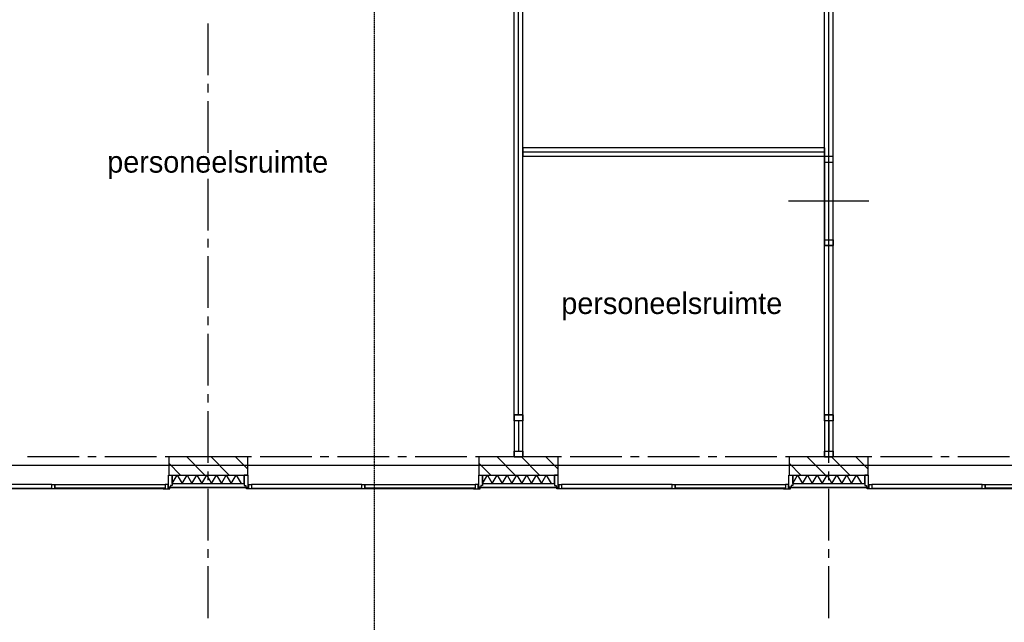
# Model space of a CAD drawing. Extents: x -66955 to 52345, y -20450 to 69550.
# Tile 57 of 132: x -29119 to -17692, y -1470 to 5526. Entities that reach past the tile are written whole.
import ezdxf
from ezdxf.enums import TextEntityAlignment as Align

# ---------------------------------------------------------------- set-up
doc = ezdxf.new("R2010")
doc.units = 0
doc.header["$MEASUREMENT"] = 0
doc.linetypes.add('DASHED', pattern=[0.75, 0.5, -0.25])
doc.linetypes.add('LEEG', pattern=[1, -1])
for name, color, linetype in [('-01-', 7, 'CONTINUOUS'), ('-22-', 7, 'CONTINUOUS'), ('-32-', 7, 'CONTINUOUS'), ('STRAMIEN--E3-', 7, 'CONTINUOUS'), ('STRAMIEN--E7-', 7, 'CONTINUOUS'), ('VERD1$--21-', 7, 'CONTINUOUS'), ('VERD1$--22-', 7, 'CONTINUOUS'), ('VERD1$--31-', 7, 'CONTINUOUS')]:
    doc.layers.add(name, color=color, linetype=linetype)
doc.styles.add('txt', font='TXT', dxfattribs={"height": 0.2})

# ---------------------------------------------------------------- blocks, each defined once
blk = doc.blocks.new('*O83')
at = {"layer": '-22-', "color": 7, "linetype": 'CONTINUOUS'}
blk.add_line((0, 37), (0, -316.5), dxfattribs=at)
blk.add_lwpolyline([(-50, -383.5), (50, -383.5), (50, 104), (-50, 104)], close=True, dxfattribs=at)
at = {"layer": '-32-', "color": 7, "linetype": 'CONTINUOUS'}
for points in [[(50, 37), (-50, 37), (-50, 104), (50, 104)], [(50, -383.5), (-50, -383.5), (-50, -316.5), (50, -316.5)]]:
    blk.add_lwpolyline(points, close=True, dxfattribs=at)
blk = doc.blocks.new('*O84')
at = {"layer": '-22-', "color": 7, "linetype": 'CONTINUOUS'}
blk.add_line((0, 37), (0, -316.5), dxfattribs=at)
blk.add_lwpolyline([(-50, -383.5), (50, -383.5), (50, 104), (-50, 104)], close=True, dxfattribs=at)
at = {"layer": '-32-', "color": 7, "linetype": 'CONTINUOUS'}
for points in [[(50, 37), (-50, 37), (-50, 104), (50, 104)], [(50, -383.5), (-50, -383.5), (-50, -316.5), (50, -316.5)]]:
    blk.add_lwpolyline(points, close=True, dxfattribs=at)
blk = doc.blocks.new('*O82')
at = {"layer": '-22-', "color": 7, "linetype": 'CONTINUOUS'}
for p, q in [((-50, -3050), (-50, 3050)), ((50, 3050), (-50, 3050)), ((50, -3050), (50, 3050)), ((50, -3050), (-50, -3050))]:
    blk.add_line(p, q, dxfattribs=at)
at = {"layer": '-22-', "color": 7, "linetype": 'LEEG'}
blk.add_line((0, -3050), (0, 3050), dxfattribs=at)
at = {"layer": '-22-', "color": 7, "linetype": 'CONTINUOUS'}
for name, p in [('*O84', (0, 3433.5)), ('*O83', (0, -3154))]:
    blk.add_blockref(name, p, dxfattribs=at)
blk = doc.blocks.new('*O98')
at = {"layer": '-22-', "color": 7, "linetype": 'CONTINUOUS'}
blk.add_line((0, 37), (0, -316.5), dxfattribs=at)
blk.add_lwpolyline([(-50, -383.5), (50, -383.5), (50, 104), (-50, 104)], close=True, dxfattribs=at)
at = {"layer": '-32-', "color": 7, "linetype": 'CONTINUOUS'}
for points in [[(50, 37), (-50, 37), (-50, 104), (50, 104)], [(50, -383.5), (-50, -383.5), (-50, -316.5), (50, -316.5)]]:
    blk.add_lwpolyline(points, close=True, dxfattribs=at)
blk = doc.blocks.new('*O99')
at = {"layer": '-22-', "color": 7, "linetype": 'CONTINUOUS'}
blk.add_line((0, 37), (0, -316.5), dxfattribs=at)
blk.add_lwpolyline([(-50, -383.5), (50, -383.5), (50, 104), (-50, 104)], close=True, dxfattribs=at)
at = {"layer": '-32-', "color": 7, "linetype": 'CONTINUOUS'}
for points in [[(50, 37), (-50, 37), (-50, 104), (50, 104)], [(50, -383.5), (-50, -383.5), (-50, -316.5), (50, -316.5)]]:
    blk.add_lwpolyline(points, close=True, dxfattribs=at)
blk = doc.blocks.new('*O97')
at = {"layer": '-22-', "color": 7, "linetype": 'CONTINUOUS'}
for p, q in [((-50, -3050), (-50, 3050)), ((50, 3050), (-50, 3050)), ((50, -3050), (50, 3050)), ((50, -3050), (-50, -3050))]:
    blk.add_line(p, q, dxfattribs=at)
at = {"layer": '-22-', "color": 7, "linetype": 'LEEG'}
blk.add_line((0, -3050), (0, 3050), dxfattribs=at)
at = {"layer": '-22-', "color": 7, "linetype": 'CONTINUOUS'}
for name, p in [('*O99', (0, 3433.5)), ('*O98', (0, -3154))]:
    blk.add_blockref(name, p, dxfattribs=at)
blk = doc.blocks.new('*O156')
at = {"layer": 'VERD1$--31-', "color": 7, "linetype": 'CONTINUOUS'}
for points in [[(-1382, -53.5), (-1363, -53.5), (-1363, -75.5), (-1338, -75.5), (-1338, 66.5), (-1382, 66.5)], [(1382, -53.5), (1363, -53.5), (1363, -75.5), (1338, -75.5), (1338, 66.5), (1382, 66.5)], [(-1277, -92.5), (-1355, -92.5), (-1355, -87.5), (-1333, -87.5), (-1333, -42.5), (-1299, -42.5), (-1299, -87.5), (-1277, -87.5)], [(-1333, -83.5), (-1338, -83.5), (-1338, -53.5), (-1333, -53.5)], [(-1299, -42.5), (-1299, -87.5), (-17, -87.5), (-17, -42.5)], [(-39, -87.5), (-39, -92.5), (-1277, -92.5), (-1277, -87.5)], [(39, -92.5), (-39, -92.5), (-39, -87.5), (-17, -87.5), (-17, -42.5), (17, -42.5), (17, -87.5), (39, -87.5)], [(17, -87.5), (17, -42.5), (1299, -42.5), (1299, -87.5)], [(1277, -87.5), (1277, -92.5), (39, -92.5), (39, -87.5)], [(1277, -92.5), (1355, -92.5), (1355, -87.5), (1333, -87.5), (1333, -42.5), (1299, -42.5), (1299, -87.5), (1277, -87.5)], [(1333, -83.5), (1338, -83.5), (1338, -53.5), (1333, -53.5)]]:
    blk.add_lwpolyline(points, close=True, dxfattribs=at)
blk = doc.blocks.new('MERKMF')
at = {"layer": 'VERD1$--31-', "color": 7, "linetype": 'CONTINUOUS'}
blk.add_blockref('*O156', (-1382, -66.5), dxfattribs=at)
blk = doc.blocks.new('*O190')
at = {"layer": 'VERD1$--31-', "color": 7, "linetype": 'CONTINUOUS'}
for points in [[(-1382, -53.5), (-1363, -53.5), (-1363, -75.5), (-1338, -75.5), (-1338, 66.5), (-1382, 66.5)], [(1382, -53.5), (1363, -53.5), (1363, -75.5), (1338, -75.5), (1338, 66.5), (1382, 66.5)], [(-1277, -92.5), (-1355, -92.5), (-1355, -87.5), (-1333, -87.5), (-1333, -42.5), (-1299, -42.5), (-1299, -87.5), (-1277, -87.5)], [(-1333, -83.5), (-1338, -83.5), (-1338, -53.5), (-1333, -53.5)], [(-1299, -42.5), (-1299, -87.5), (-17, -87.5), (-17, -42.5)], [(-39, -87.5), (-39, -92.5), (-1277, -92.5), (-1277, -87.5)], [(39, -92.5), (-39, -92.5), (-39, -87.5), (-17, -87.5), (-17, -42.5), (17, -42.5), (17, -87.5), (39, -87.5)], [(17, -87.5), (17, -42.5), (1299, -42.5), (1299, -87.5)], [(1277, -87.5), (1277, -92.5), (39, -92.5), (39, -87.5)], [(1277, -92.5), (1355, -92.5), (1355, -87.5), (1333, -87.5), (1333, -42.5), (1299, -42.5), (1299, -87.5), (1277, -87.5)], [(1333, -83.5), (1338, -83.5), (1338, -53.5), (1333, -53.5)]]:
    blk.add_lwpolyline(points, close=True, dxfattribs=at)
blk = doc.blocks.new('MRKMFS')
at = {"layer": 'VERD1$--31-', "color": 7, "linetype": 'CONTINUOUS'}
blk.add_blockref('*O190', (1382, -66.5), dxfattribs=at)

msp = doc.modelspace()

# ---------------------------------------------------------------- linework, layer by layer
at = {"layer": '-22-', "color": 7, "linetype": 'CONTINUOUS'}
for p, q in [((-19780, 4037.5), (-23280, 4037.5)), ((-23280, 4037.5), (-23280, 3937.5)), ((-19780, 4037.5), (-19780, 3937.5)), ((-19780, 3937.5), (-23280, 3937.5)), ((-19731, 3870.5), (-19731, 2970.5))]:
    msp.add_line(p, q, dxfattribs=at)
at = {"layer": '-22-', "color": 7, "linetype": 'LEEG'}
msp.add_line((-19780, 3987.5), (-23280, 3987.5), dxfattribs=at)
at = {"layer": '-32-', "color": 7, "linetype": 'CONTINUOUS'}
msp.add_line((-19265, 3420.5), (-20195, 3420.5), dxfattribs=at)
for points in [[(-19780, 3937.5), (-19780, 2903.5), (-19680, 2903.5), (-19680, 3937.5)], [(-19680, 3937.5), (-19780, 3937.5), (-19780, 3870.5), (-19680, 3870.5)], [(-19680, 2903.5), (-19780, 2903.5), (-19780, 2970.5), (-19680, 2970.5)]]:
    msp.add_lwpolyline(points, close=True, dxfattribs=at)
at = {"layer": 'STRAMIEN--E3-', "color": 251, "linetype": 'DASHED'}
msp.add_line((-25005, 69050), (-25005, -8377.17), dxfattribs=at)
at = {"layer": 'STRAMIEN--E7-', "color": 1, "linetype": 'CONTINUOUS'}
for p, q in [((-26930, 5180), (-26930, 5480)), ((-19730, 5180), (-19730, 5480)), ((-26930, 4880), (-26930, 5180)), ((-19730, 4880), (-19730, 5180)), ((-26930, 4680), (-26930, 4780)), ((-19730, 4680), (-19730, 4780)), ((-26930, 4280), (-26930, 4580)), ((-19730, 4280), (-19730, 4580)), ((-26930, 3980), (-26930, 4280)), ((-19730, 3980), (-19730, 4280)), ((-26930, 3780), (-26930, 3880)), ((-19730, 3780), (-19730, 3880)), ((-26930, 3380), (-26930, 3680)), ((-19730, 3380), (-19730, 3680)), ((-26930, 3080), (-26930, 3380)), ((-19730, 3080), (-19730, 3380)), ((-26930, 2880), (-26930, 2980)), ((-19730, 2880), (-19730, 2980)), ((-26930, 2480), (-26930, 2780)), ((-19730, 2480), (-19730, 2780)), ((-26930, 2180), (-26930, 2480)), ((-19730, 2180), (-19730, 2480)), ((-26930, 1980), (-26930, 2080)), ((-19730, 1980), (-19730, 2080)), ((-26930, 1580), (-26930, 1880)), ((-19730, 1580), (-19730, 1880)), ((-26930, 1280), (-26930, 1580)), ((-19730, 1280), (-19730, 1580)), ((-26930, 1080), (-26930, 1180)), ((-19730, 1080), (-19730, 1180)), ((-26930, 680), (-26930, 980)), ((-19730, 680), (-19730, 980)), ((-26930, 380), (-26930, 680)), ((-19730, 380), (-19730, 680)), ((-28730, 450), (-29030, 450)), ((-28430, 450), (-28730, 450)), ((-28230, 450), (-28330, 450)), ((-27830, 450), (-28130, 450)), ((-27530, 450), (-27830, 450)), ((-27330, 450), (-27430, 450)), ((-26930, 450), (-27230, 450)), ((-26630, 450), (-26930, 450)), ((-26430, 450), (-26530, 450)), ((-26030, 450), (-26330, 450)), ((-25730, 450), (-26030, 450)), ((-25530, 450), (-25630, 450)), ((-25130, 450), (-25430, 450)), ((-24830, 450), (-25130, 450)), ((-24630, 450), (-24730, 450)), ((-24230, 450), (-24530, 450)), ((-23930, 450), (-24230, 450)), ((-23730, 450), (-23830, 450)), ((-23330, 450), (-23630, 450)), ((-23030, 450), (-23330, 450)), ((-22830, 450), (-22930, 450)), ((-22430, 450), (-22730, 450)), ((-22130, 450), (-22430, 450)), ((-21930, 450), (-22030, 450)), ((-21530, 450), (-21830, 450)), ((-21230, 450), (-21530, 450)), ((-21030, 450), (-21130, 450)), ((-20630, 450), (-20930, 450)), ((-20330, 450), (-20630, 450)), ((-20130, 450), (-20230, 450)), ((-19730, 450), (-20030, 450)), ((-19430, 450), (-19730, 450)), ((-19230, 450), (-19330, 450)), ((-18830, 450), (-19130, 450)), ((-18530, 450), (-18830, 450)), ((-18330, 450), (-18430, 450)), ((-17930, 450), (-18230, 450)), ((-17630, 450), (-17930, 450)), ((-26930, 180), (-26930, 280)), ((-19730, 180), (-19730, 280)), ((-26930, -220), (-26930, 80)), ((-19730, -220), (-19730, 80)), ((-26930, -520), (-26930, -220)), ((-19730, -520), (-19730, -220)), ((-26930, -720), (-26930, -620)), ((-19730, -720), (-19730, -620)), ((-26930, -1120), (-26930, -820)), ((-19730, -1120), (-19730, -820)), ((-26930, -1420), (-26930, -1120)), ((-19730, -1420), (-19730, -1120))]:
    msp.add_line(p, q, dxfattribs=at)
at = {"layer": 'VERD1$--21-', "color": 7, "linetype": 'CONTINUOUS'}
for p, q in [((-27390, 378.31), (-27251.69, 240)), ((-27178.84, 450), (-26968.84, 240)), ((-26896, 450), (-26686, 240)), ((-26613.16, 450), (-26470, 306.84)), ((-23790, 378.31), (-23651.69, 240)), ((-23578.84, 450), (-23368.84, 240)), ((-23296, 450), (-23086, 240)), ((-23013.16, 450), (-22870, 306.84)), ((-20190, 378.31), (-20051.69, 240)), ((-19978.84, 450), (-19768.84, 240)), ((-19696, 450), (-19486, 240)), ((-19413.16, 450), (-19270, 306.84))]:
    msp.add_line(p, q, dxfattribs=at)
for points in [[(-26470, 450), (-27390, 450), (-27390, 240), (-26470, 240)], [(-22870, 450), (-23790, 450), (-23790, 240), (-22870, 240)], [(-19270, 450), (-20190, 450), (-20190, 240), (-19270, 240)]]:
    msp.add_lwpolyline(points, close=True, dxfattribs=at)
at = {"layer": 'VERD1$--22-', "color": 7, "linetype": 'CONTINUOUS'}
for p, q in [((-7780, 350), (-45208, 350)), ((-27348.05, 240), (-26512.05, 240)), ((-27348.05, 140), (-27348.05, 240)), ((-26512.05, 140), (-26512.05, 240)), ((-23748.05, 240), (-22912.05, 240)), ((-23748.05, 140), (-23748.05, 240)), ((-22912.05, 140), (-22912.05, 240)), ((-20148.05, 240), (-19312.05, 240)), ((-20148.05, 140), (-20148.05, 240)), ((-19312.05, 140), (-19312.05, 240)), ((-27348.05, 140), (-26512.05, 140)), ((-23748.05, 140), (-22912.05, 140)), ((-20148.05, 140), (-19312.05, 140))]:
    msp.add_line(p, q, dxfattribs=at)
for points in [[(-27348.05, 140), (-27291.05, 240), (-27234.05, 140)], [(-27234.05, 140), (-27177.05, 240), (-27120.05, 140)], [(-27120.05, 140), (-27063.05, 240), (-27006.05, 140)], [(-27006.05, 140), (-26949.05, 240), (-26892.05, 140)], [(-26892.05, 140), (-26835.05, 240), (-26778.05, 140)], [(-26778.05, 140), (-26721.05, 240), (-26664.05, 140)], [(-26664.05, 140), (-26607.05, 240), (-26550.05, 140)], [(-23748.05, 140), (-23691.05, 240), (-23634.05, 140)], [(-23634.05, 140), (-23577.05, 240), (-23520.05, 140)], [(-23520.05, 140), (-23463.05, 240), (-23406.05, 140)], [(-23406.05, 140), (-23349.05, 240), (-23292.05, 140)], [(-23292.05, 140), (-23235.05, 240), (-23178.05, 140)], [(-23178.05, 140), (-23121.05, 240), (-23064.05, 140)], [(-23064.05, 140), (-23007.05, 240), (-22950.05, 140)], [(-20148.05, 140), (-20091.05, 240), (-20034.05, 140)], [(-20034.05, 140), (-19977.05, 240), (-19920.05, 140)], [(-19920.05, 140), (-19863.05, 240), (-19806.05, 140)], [(-19806.05, 140), (-19749.05, 240), (-19692.05, 140)], [(-19692.05, 140), (-19635.05, 240), (-19578.05, 140)], [(-19578.05, 140), (-19521.05, 240), (-19464.05, 140)], [(-19464.05, 140), (-19407.05, 240), (-19350.05, 140)]]:
    msp.add_lwpolyline(points, dxfattribs=at)
at = {"layer": 'VERD1$--31-', "color": 7, "linetype": 'CONTINUOUS'}
for points in [[(-26468, 98), (-26468, 90), (-27392, 90), (-27392, 98)], [(-22868, 98), (-22868, 90), (-23792, 90), (-23792, 98)], [(-19268, 98), (-19268, 90), (-20192, 90), (-20192, 98)]]:
    msp.add_lwpolyline(points, close=True, dxfattribs=at)

# ---------------------------------------------------------------- block references
at = {"layer": '-22-', "color": 7, "linetype": 'CONTINUOUS'}
for name, p in [('*O82', (-23330, 3987.5)), ('*O97', (-19730, 3987.5))]:
    msp.add_blockref(name, p, dxfattribs=at)
at = {"layer": 'VERD1$--31-', "color": 7, "linetype": 'CONTINUOUS'}
for name, p in [('MRKMFS', (-30112.05, 240)), ('MERKMF', (-23748, 240)), ('MRKMFS', (-22912.05, 240)), ('MERKMF', (-16548, 240))]:
    msp.add_blockref(name, p, dxfattribs=at)

# ---------------------------------------------------------------- texts
at = {"layer": '-01-', "color": 7, "linetype": 'CONTINUOUS', "style": 'txt'}
for p in [(-26821, 3844), (-21551, 2203)]:
    msp.add_text('personeelsruimte', height=250, dxfattribs=at).set_placement(p, align=Align.MIDDLE)

doc.saveas('drawing.dxf')
